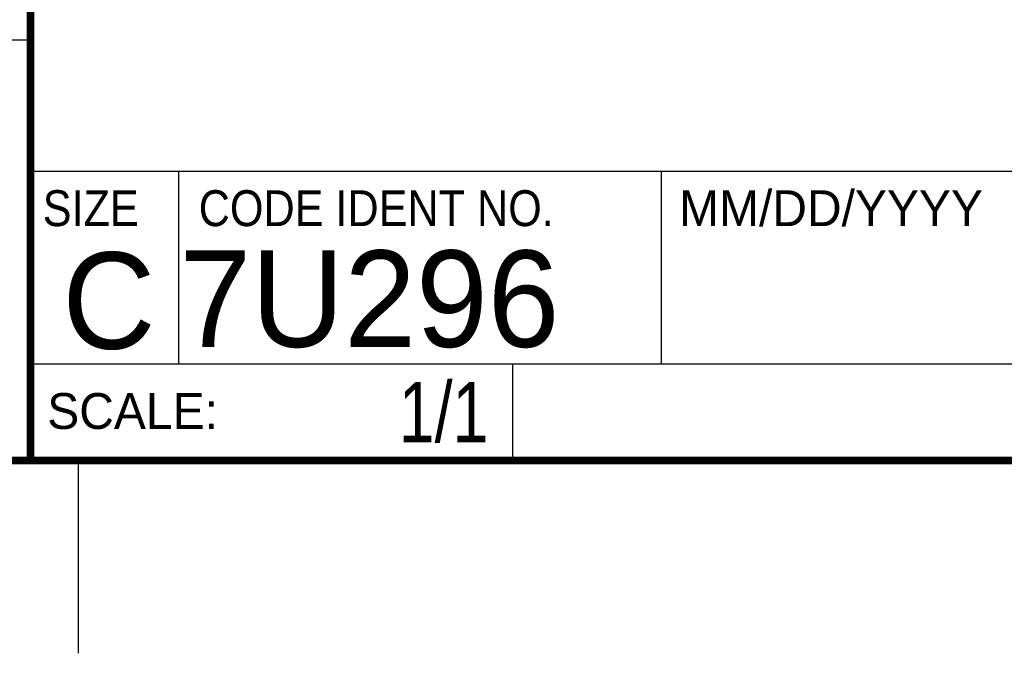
# Model space of a CAD drawing. Header units: inches. Extents: x 0 to 22, y 0 to 17.
# Tile 18 of 30: x 16.3 to 18.9, y 0 to 1.6. Entities that reach past the tile are written whole.
import ezdxf

# ---------------------------------------------------------------- set-up
doc = ezdxf.new("R2010")
doc.units = ezdxf.units.IN
doc.header["$LTSCALE"] = 1.21
doc.header["$MEASUREMENT"] = 0
doc.layers.get('0').update_dxf_attribs({"linetype": 'CONTINUOUS'})
doc.layers.add('DETAIL', color=7, linetype='CONTINUOUS')
doc.styles.get("Standard").update_dxf_attribs({"font": 'txt', "width": 0.8})
doc.styles.add('TEXTSTYLE_2', font='txt')
doc.styles.add('TEXTSTYLE_3', font='txt', dxfattribs={"width": 0.9})

msp = doc.modelspace()

# ---------------------------------------------------------------- linework, layer by layer
at = {"color": 2, "linetype": 'CONTINUOUS'}
for p, q in [((16.3737, 2.9596), (16.3737, 1.2496)), ((16.375, 1.5888), (13.61, 1.5888)), ((16.3737, 1.2496), (21.5037, 1.2496)), ((16.76, 0.75), (16.76, 1.25)), ((18.01, 1.25), (21.5, 1.25)), ((18.01, 1.25), (18.01, 0.75)), ((16.3748, 0.7501), (17.6248, 0.7501)), ((16.3748, 0.7501), (16.3748, 0.5001)), ((16.375, 0.75), (21.5, 0.75)), ((17.6248, 0.7501), (17.6248, 0.5001)), ((18.01, 0.75), (21.5, 0.75)), ((16.3748, 0.5001), (17.6248, 0.5001)), ((16.5, 0), (16.5, 0.5))]:
    msp.add_line(p, q, dxfattribs=at)
at = {"color": 7, "linetype": 'CONTINUOUS', "const_width": 0.02}
for points in [[(16.375, 2.96), (16.375, 0.5)], [(0.5, 0.5), (21.5, 0.5)]]:
    msp.add_lwpolyline(points, dxfattribs=at)

# ---------------------------------------------------------------- texts
at = {"color": 2, "linetype": 'CONTINUOUS', "char_height": 0.093, "attachment_point": 1, "line_spacing_factor": 0.9}
for s, insert, width, style in [('SIZE', (16.407, 1.2002), 0.3348, 'TEXTSTYLE_3'), ('CODE IDENT NO.', (16.8114, 1.2002), 1.1718, 'TEXTSTYLE_3'), ('MM/DD/YYYY', (18.0565, 1.2002), 0.93, 'TEXTSTYLE_2'), ('SCALE:', (16.4187, 0.6745), 0.558, 'TEXTSTYLE_2')]:
    msp.add_mtext(s, dxfattribs=dict(at, insert=insert, width=width, style=style))
at = {"color": 7, "linetype": 'CONTINUOUS', "char_height": 0.25, "line_spacing_factor": 0.9, "style": 'TEXTSTYLE_2'}
for s, insert, width, attachment_point in [('7U296', (16.7614, 1.0441), 1.25, 1), ('C', (16.5785, 1.0393), 0.25, 2)]:
    msp.add_mtext(s, dxfattribs=dict(at, insert=insert, width=width, attachment_point=attachment_point))
at = {"layer": 'DETAIL', "color": 7, "linetype": 'CONTINUOUS', "insert": (17.5623, 0.7032), "char_height": 0.15625, "width": 0.375, "attachment_point": 3, "line_spacing_factor": 0.9}
msp.add_mtext('1/1', dxfattribs=at)

doc.saveas('drawing.dxf')
